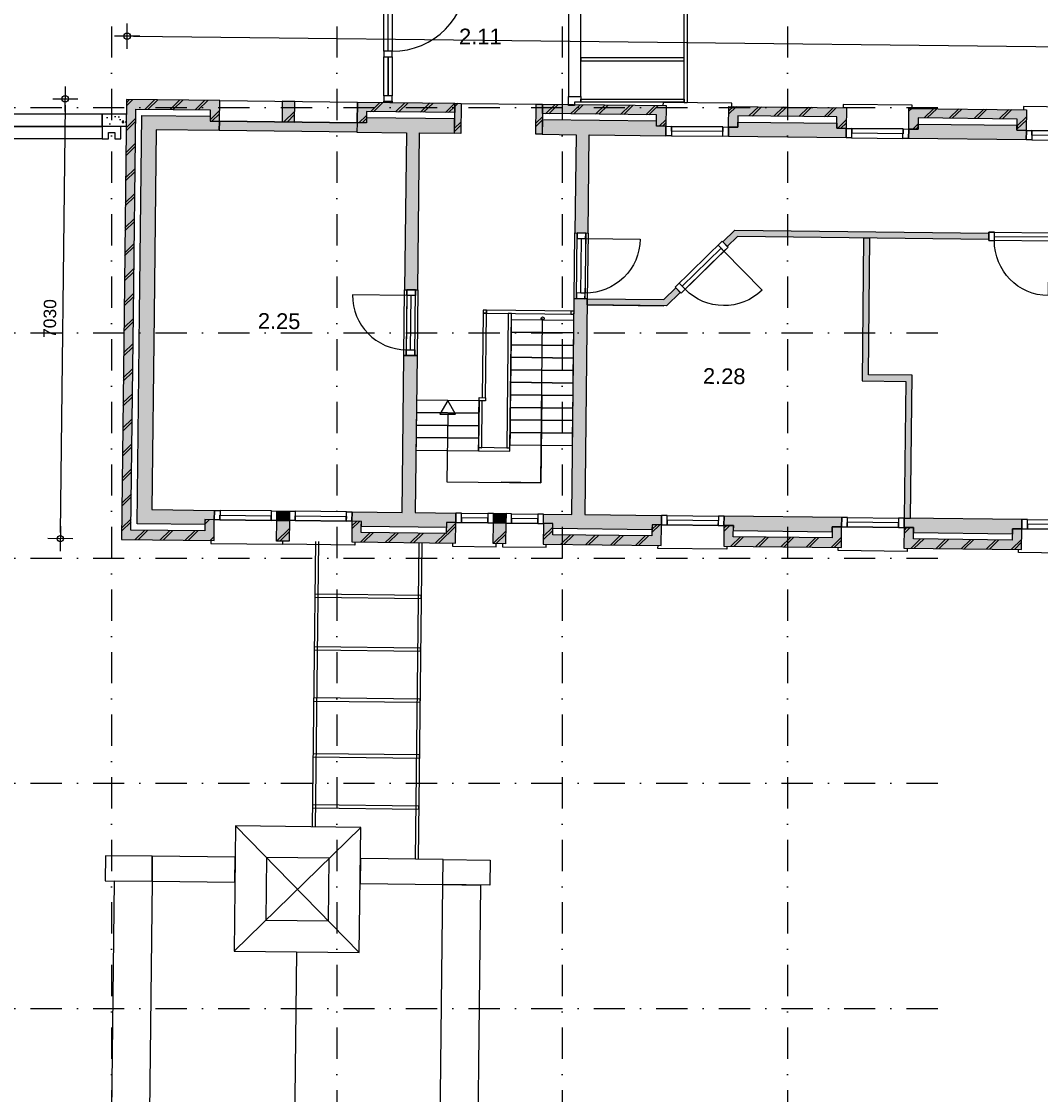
# Model space of a CAD drawing. Header units: millimetres. Extents: x -5500 to 79887, y -71178 to 5500.
# Tile 8 of 14: x 27360 to 43645, y -23575 to -6423. Entities that reach past the tile are written whole.
import ezdxf

# ---------------------------------------------------------------- set-up
doc = ezdxf.new("R2010")
doc.units = ezdxf.units.MM
doc.header["$LTSCALE"] = 100
doc.linetypes.add('p_stramien$0$DASHDOT', pattern=[1, 0.5, -0.25, 0, -0.25])
for name, color, linetype in [('2e verdieping_deel 2$0$A--A21--_BUITENWAND', 9, 'Continuous'), ('2e verdieping_deel 2$0$A--T$1A_0_25MM', 4, 'Continuous'), ('2e verdieping_deel 2$1$A--A22--_BINNENWAND', 9, 'Continuous'), ('2e verdieping_deel 2$1$A--L21--_BUITENWAND', 2, 'Continuous'), ('2e verdieping_deel 2$1$A--L22--_BINNENWAND', 2, 'Continuous'), ('2e verdieping_deel 2$1$A--L24--_TRAPPEN', 1, 'Continuous'), ('2e verdieping_deel 2$1$A--L27--_DAKEN', 7, 'Continuous'), ('2e verdieping_deel 2$1$A--L31--_BUITENKOZIJN', 1, 'Continuous'), ('2e verdieping_deel 2$1$A--L32--_BINNENKOZIJN', 1, 'Continuous'), ('A--A28--_KONSTRUKTIES', 9, 'Continuous'), ('A--L27--_DAKEN', 7, 'Continuous'), ('A--L28--_KONSTRUKTIES', 4, 'Continuous'), ('A--L31--_BUITENKOZIJN', 4, 'Continuous'), ('A--L32--_BINNENKOZIJN', 4, 'Continuous'), ('A--M$1A_MAATVOERING', 1, 'Continuous'), ('A--T$1A_0_25MM', 4, 'Continuous'), ('p_stramien$0$A--L$7A-_STRAMIEN', 250, 'p_stramien$0$DASHDOT')]:
    doc.layers.add(name, color=color, linetype=linetype)
doc.styles.add('2e verdieping_deel 2$0$TEXT-0_25', font='arial.ttf', dxfattribs={"height": 250})
doc.styles.add('TEXT-0_20', font='arial.ttf', dxfattribs={"height": 200})
doc.styles.add('TEXT-0_25', font='arial.ttf', dxfattribs={"height": 250})
doc.dimstyles.new('DIM-2', dxfattribs={"dimscale": 100, "dimtxt": 2, "dimasz": 1, "dimexe": 0, "dimexo": 0, "dimgap": 0, "dimtad": 0, "dimdec": 0, "dimzin": 0, "dimdsep": 46, "dimtxsty": 'TEXT-0_20', "dimblk1": 'MAATPUNT', "dimblk2": 'MAATPUNT', "dimsah": 1, "dimcen": 0, "dimse1": 1, "dimse2": 1, "dimclrd": 9, "dimclre": 1, "dimclrt": 2, "dimazin": 0, "dimtfac": 0.75, "dimtdec": 0, "dimtix": 1, "dimtmove": 2, "dimatfit": 3, "dimfxl": 1, "dimtvp": 1, "dimtolj": 1, "dimtzin": 0, "dimarcsym": 0})
pattern_1 = [(44.3514, (28751.47, -32919.44), (-197.7232, 202.2513), []), (44.3514, (28801.47, -32920), (-197.7232, 202.2513), [])]
pattern_2 = [(224.3514, (28750.34, -33019.44), (197.7232, -202.2513), []), (224.3514, (28700.35, -33018.87), (197.7232, -202.2513), [])]

# ---------------------------------------------------------------- blocks, each defined once
blk = doc.blocks.new('bi_koz_2090')
at = {"color": 9}
blk.add_lwpolyline([(67.5, -90), (1267.5, -90)], dxfattribs=at)
at = {"layer": 'A--L32--_BINNENKOZIJN', "color": 1}
for points in [[(-67.5, -90), (67.5, -90), (67.5, 0), (-67.5, 0)], [(0, -90), (67.5, -90), (67.5, -1290), (0, -1290)], [(-67.5, -1380), (67.5, -1380), (67.5, -1290), (-67.5, -1290)], [(-67.5, -2090), (67.5, -2090), (67.5, -2000), (-67.5, -2000)]]:
    blk.add_lwpolyline(points, close=True, dxfattribs=at)
at = {"layer": 'A--L32--_BINNENKOZIJN', "color": 9}
for points in [[(-67.5, -90), (67.5, -90), (67.5, -1290), (-67.5, -1290)], [(-67.5, -1380), (0, -1380), (0, -2000), (-67.5, -2000)], [(0, -1380), (67.5, -1380), (67.5, -2000), (0, -2000)]]:
    blk.add_lwpolyline(points, close=True, dxfattribs=at)
blk.add_arc((67.5, -90), 1200, 270, 0, dxfattribs=at)
blk = doc.blocks.new('bu_koz_2090')
at = {"layer": 'A--L31--_BUITENKOZIJN', "color": 1}
for points in [[(-100, -115), (100, -115), (100, -25), (0, -25), (0, 25), (-100, 25), (-100, -115)], [(-100, -1975), (100, -1975), (100, -2065), (0, -2065), (0, -2115), (-100, -2115), (-100, -1975)]]:
    blk.add_lwpolyline(points, dxfattribs=at)
at = {"layer": 'A--L31--_BUITENKOZIJN', "color": 9}
blk.add_lwpolyline([(-100, -115), (-100, -1975), (100, -1975), (100, -115)], close=True, dxfattribs=at)
blk = doc.blocks.new('p_stramien')
at = {"layer": 'p_stramien$0$A--L$7A-_STRAMIEN', "ltscale": 10}
for points in [[(28800, 4500), (28800, -70400)], [(32400, 4500), (32400, -70400)], [(36000, 4500), (36000, -70400)], [(39600, 4500), (39600, -70400)], [(-4500.1, -7800), (42100, -7800)], [(-4500.1, -11400), (42100, -11400)], [(-4500.1, -15000), (42100, -15000)], [(-4500.1, -18600), (42100, -18600)], [(-4500.1, -22200), (42100, -22200)]]:
    blk.add_lwpolyline(points, dxfattribs=at)
blk = doc.blocks.new('MAATPUNT')
at = {"color": 9, "linetype": 'Continuous'}
for p, q in [((0, 2), (0, -2)), ((-2, 0), (2, 0))]:
    blk.add_line(p, q, dxfattribs=at)
at = {"color": 1, "linetype": 'Continuous'}
blk.add_circle((0, 0), 0.5, dxfattribs=at)
blk = doc.blocks.new('*D410')
at = {"layer": 'A--M$1A_MAATVOERING', "color": 9, "lineweight": -2}
blk.add_line((29149, -6659), (61497, -7025), dxfattribs=at)
at = {"layer": 'A--M$1A_MAATVOERING', "color": 9, "lineweight": -2, "xscale": 100, "yscale": 100, "zscale": 100}
for p, rotation in [((29049, -6658), 179.351396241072), ((61597, -7026), 359.351396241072)]:
    blk.add_blockref('MAATPUNT', p, dxfattribs=dict(at, rotation=rotation))
at = {"layer": 'A--M$1A_MAATVOERING', "color": 2, "insert": (45325, -6638), "char_height": 200, "attachment_point": 5, "rotation": 359.3514, "style": 'TEXT-0_20'}
blk.add_mtext('\\A1;32550', dxfattribs=at)
blk = doc.blocks.new('*D416')
at = {"layer": 'A--M$1A_MAATVOERING', "color": 9, "lineweight": -2}
blk.add_line((28058, -7760), (27981, -14590), dxfattribs=at)
at = {"layer": 'A--M$1A_MAATVOERING', "color": 9, "lineweight": -2, "xscale": 100, "yscale": 100, "zscale": 100}
for p, rotation in [((28059, -7660), 89.351396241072), ((27980, -14690), 269.351396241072)]:
    blk.add_blockref('MAATPUNT', p, dxfattribs=dict(at, rotation=rotation))
at = {"layer": 'A--M$1A_MAATVOERING', "color": 2, "insert": (27815, -11172), "char_height": 200, "attachment_point": 5, "rotation": 89.3514, "style": 'TEXT-0_20'}
blk.add_mtext('\\A1;7030', dxfattribs=at)
blk = doc.blocks.new('2e verdieping_deel 2$0$bu_koz_1000_2')
at = {"layer": '2e verdieping_deel 2$1$A--L31--_BUITENKOZIJN', "color": 1}
blk.add_lwpolyline([(0, -150), (0, 0)], dxfattribs=at)
for points in [[(0, 0), (0, -150), (90, -150), (90, 0)], [(90, 0), (910, 0), (910, -150), (90, -150)], [(910, 0), (910, -150), (1000, -150), (1000, 0)]]:
    blk.add_lwpolyline(points, close=True, dxfattribs=at)
at = {"layer": '2e verdieping_deel 2$1$A--L31--_BUITENKOZIJN', "color": 9}
blk.add_lwpolyline([(90, -150), (910, -150), (910, -75), (90, -75)], close=True, dxfattribs=at)
blk = doc.blocks.new('2e verdieping_deel 2$0$bi_d_koz_1050')
at = {"layer": '2e verdieping_deel 2$1$A--L31--_BUITENKOZIJN', "color": 1}
for points in [[(-135, 0), (0, 0), (0, -90), (-135, -90)], [(-135, -960), (-67.5, -960), (-67.5, -90), (-135, -90)], [(-135, -960), (0, -960), (0, -1050), (-135, -1050)]]:
    blk.add_lwpolyline(points, close=True, dxfattribs=at)
at = {"layer": '2e verdieping_deel 2$1$A--L31--_BUITENKOZIJN', "color": 9}
blk.add_lwpolyline([(-135, 0), (-135, -1050), (0, -1050), (0, 0)], close=True, dxfattribs=at)
blk.add_lwpolyline([(-135, -90), (-1005, -90)], dxfattribs=at)
blk.add_arc((-135, -90), 870, 180, 270, dxfattribs=at)

msp = doc.modelspace()

# ---------------------------------------------------------------- hatches: boundary and pattern name
at = {"layer": '2e verdieping_deel 2$0$A--A21--_BUITENWAND'}
for points in [[(28998.5, -11095.8), (28957.7, -14700.6), (30437.6, -14717.4), (30441.4, -14387.4), (30291.4, -14385.7), (30289.3, -14565.7), (29109.4, -14552.3), (29148.5, -11097.5), (29185.6, -7822.7), (30375.5, -7836.2), (30373.5, -8016.2), (30523.5, -8017.9), (30527.2, -7687.9), (29037.3, -7671.1)], [(31527.1, -7699.2), (31523.4, -8029.2), (31723.4, -8031.5), (31727.1, -7701.5)], [(32875.4, -7864.5), (34285.3, -7880.5), (34287, -7730.5), (32727.1, -7712.8), (32723.3, -8042.8), (32873.3, -8044.5)], [(34287, -7730.5), (34281.5, -8210.5), (34381.5, -8211.6), (34387, -7731.6)], [(35586.9, -7745.2), (35581.5, -8225.2), (35681.4, -8226.3), (35686.9, -7746.3)], [(37661.8, -7768.7), (35686.9, -7746.3), (35685.2, -7896.3), (37510.1, -7917), (37508, -8097), (37658, -8098.7)], [(38658, -8110), (38661.7, -7780), (40541.6, -7801.3), (40537.8, -8131.3), (40387.8, -8129.6), (40389.9, -7949.6), (38810, -7931.7), (38807.9, -8111.7)], [(41537.8, -8142.6), (41541.5, -7812.6), (43421.4, -7833.9), (43417.6, -8163.9), (43267.7, -8162.2), (43269.7, -7982.2), (41689.8, -7964.3), (41687.8, -8144.3)], [(31641.3, -14401), (31441.3, -14398.7), (31437.6, -14728.7), (31637.6, -14730.9)], [(32641.2, -14412.3), (32637.5, -14742.3), (34297.4, -14761.1), (34301.1, -14431.1), (34151.1, -14429.4), (34149.1, -14609.4), (32789.2, -14594), (32791.2, -14414)], [(35101.1, -14440.1), (34901.1, -14437.9), (34897.3, -14767.9), (35097.3, -14770.1)], [(35701, -14446.9), (35697.3, -14776.9), (37582.2, -14798.2), (37585.9, -14468.3), (37435.9, -14466.6), (37433.9, -14646.6), (35849, -14628.6), (35851, -14448.6)], [(38585.8, -14479.6), (38582.1, -14809.6), (40462, -14830.8), (40465.7, -14500.9), (40315.7, -14499.2), (40313.7, -14679.2), (38733.8, -14661.3), (38735.8, -14481.3)], [(41465.7, -14512.2), (41461.9, -14842.2), (43341.8, -14863.4), (43345.5, -14533.5), (43195.5, -14531.8), (43193.5, -14711.8), (41613.6, -14693.9), (41615.7, -14513.9)]]:
    msp.add_hatch(color=8, dxfattribs=at).paths.add_polyline_path(points)
h = msp.add_hatch(dxfattribs=at)
h.set_pattern_fill('BAKSTEEN', color=256, scale=100, angle=359.3514, style=0)
h.set_pattern_definition(pattern_1)
h.paths.add_polyline_path([(28998.5, -11095.8), (28957.7, -14700.6), (30437.6, -14717.4), (30441.4, -14387.4), (30291.4, -14385.7), (30289.3, -14565.7), (29109.4, -14552.3), (29148.5, -11097.5), (29185.6, -7822.7), (30375.5, -7836.2), (30373.5, -8016.2), (30523.5, -8017.9), (30527.2, -7687.9), (29037.3, -7671.1)])
h = msp.add_hatch(dxfattribs=at)
h.set_pattern_fill('BAKSTEEN', color=256, scale=100, angle=359.3514, style=0)
h.set_pattern_definition(pattern_1)
h.paths.add_polyline_path([(31527.1, -7699.2), (31523.4, -8029.2), (31723.4, -8031.5), (31727.1, -7701.5)])
h = msp.add_hatch(dxfattribs=at)
h.set_pattern_fill('BAKSTEEN', color=256, scale=100, angle=359.3514, style=0)
h.set_pattern_definition(pattern_1)
h.paths.add_polyline_path([(32875.4, -7864.5), (34285.3, -7880.5), (34287, -7730.5), (32727.1, -7712.8), (32723.3, -8042.8), (32873.3, -8044.5)])
h = msp.add_hatch(dxfattribs=at)
h.set_pattern_fill('BAKSTEEN', color=256, scale=100, angle=359.3514, style=0)
h.set_pattern_definition(pattern_1)
h.paths.add_polyline_path([(37661.8, -7768.7), (35686.9, -7746.3), (35685.2, -7896.3), (37510.1, -7917), (37508, -8097), (37658, -8098.7)])
h = msp.add_hatch(dxfattribs=at)
h.set_pattern_fill('BAKSTEEN', color=256, scale=100, angle=179.3514, style=0)
h.set_pattern_definition(pattern_2)
h.paths.add_polyline_path([(38658, -8110), (38661.7, -7780), (40541.6, -7801.3), (40537.8, -8131.3), (40387.8, -8129.6), (40389.9, -7949.6), (38810, -7931.7), (38807.9, -8111.7)])
h = msp.add_hatch(dxfattribs=at)
h.set_pattern_fill('BAKSTEEN', color=256, scale=100, angle=179.3514, style=0)
h.set_pattern_definition(pattern_2)
h.paths.add_polyline_path([(41537.8, -8142.6), (41541.5, -7812.6), (43421.4, -7833.9), (43417.6, -8163.9), (43267.7, -8162.2), (43269.7, -7982.2), (41689.8, -7964.3), (41687.8, -8144.3)])
h = msp.add_hatch(dxfattribs=at)
h.set_pattern_fill('BAKSTEEN', color=256, scale=100, angle=359.3514, style=0)
h.set_pattern_definition([(44.3514, (12612.5, -32736.74), (-197.7232, 202.2513), []), (44.3514, (12662.5, -32737.3), (-197.7232, 202.2513), [])])
h.paths.add_polyline_path([(31641.3, -14401), (31441.3, -14398.7), (31437.6, -14728.7), (31637.6, -14730.9)])
h = msp.add_hatch(dxfattribs=at)
h.set_pattern_fill('BAKSTEEN', color=256, scale=100, angle=359.3514, style=0)
h.set_pattern_definition(pattern_1)
h.paths.add_polyline_path([(32641.2, -14412.3), (32637.5, -14742.3), (34297.4, -14761.1), (34301.1, -14431.1), (34151.1, -14429.4), (34149.1, -14609.4), (32789.2, -14594), (32791.2, -14414)])
h = msp.add_hatch(dxfattribs=at)
h.set_pattern_fill('BAKSTEEN', color=256, scale=100, angle=359.3514, style=0)
h.set_pattern_definition([(44.3514, (12072.54, -32730.62), (-197.7232, 202.2513), []), (44.3514, (12122.54, -32731.2), (-197.7232, 202.2513), [])])
h.paths.add_polyline_path([(35101.1, -14440.1), (34901.1, -14437.9), (34897.3, -14767.9), (35097.3, -14770.1)])
h = msp.add_hatch(dxfattribs=at)
h.set_pattern_fill('BAKSTEEN', color=256, scale=100, angle=359.3514, style=0)
h.set_pattern_definition(pattern_1)
h.paths.add_polyline_path([(35701, -14446.9), (35697.3, -14776.9), (37582.2, -14798.2), (37585.9, -14468.3), (37435.9, -14466.6), (37433.9, -14646.6), (35849, -14628.6), (35851, -14448.6)])
h = msp.add_hatch(dxfattribs=at)
h.set_pattern_fill('BAKSTEEN', color=256, scale=100, angle=359.3514, style=0)
h.set_pattern_definition([(44.3514, (25871.66, -32886.84), (-197.7232, 202.2513), []), (44.3514, (25921.66, -32887.4), (-197.7232, 202.2513), [])])
h.paths.add_polyline_path([(38585.8, -14479.6), (38582.1, -14809.6), (40462, -14830.8), (40465.7, -14500.9), (40315.7, -14499.2), (40313.7, -14679.2), (38733.8, -14661.3), (38735.8, -14481.3)])
h = msp.add_hatch(dxfattribs=at)
h.set_pattern_fill('BAKSTEEN', color=256, scale=100, angle=359.3514, style=0)
h.set_pattern_definition(pattern_1)
h.paths.add_polyline_path([(41465.7, -14512.2), (41461.9, -14842.2), (43341.8, -14863.4), (43345.5, -14533.5), (43195.5, -14531.8), (43193.5, -14711.8), (41613.6, -14693.9), (41615.7, -14513.9)])
at = {"layer": '2e verdieping_deel 2$1$A--A22--_BINNENWAND'}
for points in [[(29443.1, -14226.1), (29478.5, -11101.3), (29511.8, -8156.5), (30521.8, -8167.9), (30523.5, -8017.9), (30373.5, -8016.2), (30374.4, -7936.2), (29284.5, -7923.9), (29248.5, -11098.7), (29210.5, -14453.5), (30290.5, -14465.7), (30291.4, -14385.7), (30441.4, -14387.4), (30443.1, -14237.4)], [(32723.3, -8042.8), (30523.5, -8017.9), (30521.8, -8167.9), (32721.6, -8192.8)], [(34284.1, -7980.5), (32874.2, -7964.5), (32873.3, -8044.5), (32723.3, -8042.8), (32721.6, -8192.8), (33511.6, -8201.7), (33483.2, -10711.6), (33693.2, -10714), (33721.6, -8204.1), (34281.5, -8210.5), (34284.1, -7980.5)], [(35681.4, -8226.3), (36221.4, -8232.4), (36203.6, -9802.3), (36413.6, -9804.7), (36431.4, -8234.8), (37656.3, -8248.7), (37658, -8098.7), (37508, -8097), (37508.9, -8017), (35684, -7996.3)], [(38656.3, -8260), (38658, -8110), (38807.9, -8111.7), (38808.8, -8031.7), (40388.7, -8049.6), (40387.8, -8129.6), (40537.8, -8131.3), (40536.1, -8281.3)], [(41536.1, -8292.6), (41537.8, -8142.6), (41687.8, -8144.3), (41688.7, -8064.3), (43268.6, -8082.2), (43267.7, -8162.2), (43417.6, -8163.9), (43416, -8313.9)], [(40818, -9884.6), (40918, -9885.7), (42817.9, -9907.2), (42819, -9807.2), (38759.3, -9761.2), (38568.4, -9947.9), (38638.3, -10019.4), (38799.6, -9861.7)], [(40818, -9884.6), (40792.1, -12169.4), (41492.1, -12177.3), (41467.4, -14362.2), (41567.4, -14363.3), (41593.2, -12078.5), (40893.3, -12070.6), (40918, -9885.7)], [(37626.7, -10868.5), (36401.7, -10854.6), (36400.6, -10954.6), (37625.5, -10968.5), (37666.9, -10969), (37887.5, -10753.4), (37817.6, -10681.9)], [(36362.7, -14304.4), (36401.7, -10854.6), (36191.8, -10852.3), (36152.7, -14302), (35702.7, -14296.9), (35701, -14446.9), (35851, -14448.6), (35850.1, -14528.6), (37435, -14546.6), (37435.9, -14466.6), (37585.9, -14468.3), (37587.6, -14318.3)], [(33471.3, -11761.5), (33442.9, -14271.4), (32642.9, -14262.3), (32641.2, -14412.3), (32791.2, -14414), (32790.3, -14494), (34150.2, -14509.4), (34151.1, -14429.4), (34301.1, -14431.1), (34302.8, -14281.1), (33652.9, -14273.7), (33681.3, -11763.9)], [(31441.3, -14398.7), (31641.3, -14401), (31643, -14251), (31443, -14248.7)], [(34901.1, -14437.9), (35101.1, -14440.1), (35102.8, -14290.1), (34902.8, -14287.9)], [(38587.5, -14329.6), (38585.8, -14479.6), (38735.8, -14481.3), (38734.9, -14561.3), (40314.8, -14579.2), (40315.7, -14499.2), (40465.7, -14500.9), (40467.4, -14350.9)], [(41467.4, -14362.2), (41465.7, -14512.2), (41615.7, -14513.9), (41614.7, -14593.9), (43194.6, -14611.8), (43195.5, -14531.8), (43345.5, -14533.5), (43347.2, -14383.5)]]:
    msp.add_hatch(color=256, dxfattribs=at).paths.add_polyline_path(points)
at = {"layer": '2e verdieping_deel 2$1$A--L21--_BUITENWAND'}
h = msp.add_hatch(dxfattribs=at)
h.set_pattern_fill('BAKSTEEN', color=256, scale=100, angle=359.3514, style=0)
h.set_pattern_definition(pattern_1)
h.paths.add_polyline_path([(34287, -7730.5), (34281.5, -8210.5), (34381.5, -8211.6), (34387, -7731.6)])
h = msp.add_hatch(dxfattribs=at)
h.set_pattern_fill('BAKSTEEN', color=256, scale=100, angle=359.3514, style=0)
h.set_pattern_definition(pattern_1)
h.paths.add_polyline_path([(35685.2, -7896.3), (35686.9, -7746.3), (35586.9, -7745.2), (35581.5, -8225.2), (35681.4, -8226.3)])
at = {"layer": 'A--A28--_KONSTRUKTIES'}
h = msp.add_hatch(dxfattribs=at)
h.set_pattern_fill('CONCRETE2', color=256, scale=25, style=0)
h.set_pattern_definition([(50, (7200, -2750), (364.368, -31.878), [38.1, -419.1]), (355, (7200, -2750), (-70.4857, 382.1136), [30.48, -335.28]), (100.4514, (7230.36, -2752.66), (293.883, 350.2353), [32.38, -356.18]), (46.1842, (7200, -2648.4), (542.1585, -84.084), [57.15, -628.65]), (96.6356, (7245.2, -2655.4), (474.809, 494.852), [48.57, -534.27]), (351.1842, (7200, -2648.4), (474.808, 494.852), [45.72, -502.92]), (21, (7250.8, -2673.8), (303.2288, -204.5304), [38.1, -419.1]), (326, (7250.8, -2673.8), (123.604, 368.376), [30.48, -335.28]), (71.4514, (7276.07, -2690.84), (426.833, 163.8455), [32.38, -356.18]), (37.5, (7200, -2750), (6.1772, 169.1101), [0, -331.216, 0, -340.36, 0, -336.55]), (7.5, (7200, -2750), (133.6393, 200.3611), [0, -194.056, 0, -323.596, 0, -128.27]), (327.5, (7086.72, -2750), (271.1818, -11.4579), [0, -127, 0, -396.24, 0, -525.78]), (317.5, (7035.92, -2750), (296.2586, 50.8533), [0, -165.1, 0, -263.144, 0, -373.38])])
h.paths.add_polyline_path([(28650, -7900), (28650, -8100), (29034.7, -8100), (29034.7, -7900)])

# ---------------------------------------------------------------- linework, layer by layer
at = {"layer": '2e verdieping_deel 2$1$A--L21--_BUITENWAND'}
for points in [[(28998.5, -11095.8), (28957.7, -14700.6), (30437.6, -14717.4), (30441.4, -14387.4), (30291.4, -14385.7), (30289.3, -14565.7), (29109.4, -14552.3), (29148.5, -11097.5), (29185.6, -7822.7), (30375.5, -7836.2), (30373.5, -8016.2), (30523.5, -8017.9), (30527.2, -7687.9), (29037.3, -7671.1)], [(34285.3, -7880.5), (32875.4, -7864.5), (32873.3, -8044.5), (32723.3, -8042.8), (32727.1, -7712.8), (34287, -7730.5)], [(35686.9, -7746.3), (37661.8, -7768.7), (37658, -8098.7), (37508, -8097), (37510.1, -7917), (35685.2, -7896.3)], [(38658, -8110), (38661.7, -7780), (40541.6, -7801.3), (40537.8, -8131.3), (40387.8, -8129.6), (40389.9, -7949.6), (38810, -7931.7), (38807.9, -8111.7)], [(41537.8, -8142.6), (41541.5, -7812.6), (43421.4, -7833.9), (43417.6, -8163.9), (43267.7, -8162.2), (43269.7, -7982.2), (41689.8, -7964.3), (41687.8, -8144.3)], [(29478.5, -11101.3), (29443.1, -14226.1), (30443.1, -14237.4), (30441.4, -14387.4), (30291.4, -14385.7), (30290.5, -14465.7), (29210.5, -14453.5), (29248.5, -11098.7), (29284.5, -7923.9), (30374.4, -7936.2), (30373.5, -8016.2), (30523.5, -8017.9), (30521.8, -8167.9), (29511.8, -8156.5)], [(30523.5, -8017.9), (32723.3, -8042.8), (32721.6, -8192.8), (30521.8, -8167.9)], [(35681.4, -8226.3), (36221.4, -8232.4), (36203.6, -9802.3), (36413.6, -9804.7), (36431.4, -8234.8), (37656.3, -8248.7), (37658, -8098.7), (37508, -8097), (37508.9, -8017), (35684, -7996.3)], [(38656.3, -8260), (38658, -8110), (38807.9, -8111.7), (38808.8, -8031.7), (40388.7, -8049.6), (40387.8, -8129.6), (40537.8, -8131.3), (40536.1, -8281.3)], [(41536.1, -8292.6), (41537.8, -8142.6), (41687.8, -8144.3), (41688.7, -8064.3), (43268.6, -8082.2), (43267.7, -8162.2), (43417.6, -8163.9), (43416, -8313.9)], [(31441.3, -14398.7), (31641.3, -14401), (31637.6, -14730.9), (31437.6, -14728.7)], [(31443, -14248.7), (31643, -14251), (31641.3, -14401), (31441.3, -14398.7)], [(34902.8, -14287.9), (35102.8, -14290.1), (35101.1, -14440.1), (34901.1, -14437.9)], [(38587.5, -14329.6), (38585.8, -14479.6), (38735.8, -14481.3), (38734.9, -14561.3), (40314.8, -14579.2), (40315.7, -14499.2), (40465.7, -14500.9), (40467.4, -14350.9)], [(41467.4, -14362.2), (41465.7, -14512.2), (41615.7, -14513.9), (41614.7, -14593.9), (43194.6, -14611.8), (43195.5, -14531.8), (43345.5, -14533.5), (43347.2, -14383.5)], [(32641.2, -14412.3), (32637.5, -14742.3), (34297.4, -14761.1), (34301.1, -14431.1), (34151.1, -14429.4), (34149.1, -14609.4), (32789.2, -14594), (32791.2, -14414)], [(34901.1, -14437.9), (35101.1, -14440.1), (35097.3, -14770.1), (34897.3, -14767.9)], [(35701, -14446.9), (35697.3, -14776.9), (37582.2, -14798.2), (37585.9, -14468.3), (37435.9, -14466.6), (37433.9, -14646.6), (35849, -14628.6), (35851, -14448.6)], [(38585.8, -14479.6), (38582.1, -14809.6), (40462, -14830.8), (40465.7, -14500.9), (40315.7, -14499.2), (40313.7, -14679.2), (38733.8, -14661.3), (38735.8, -14481.3)], [(41465.7, -14512.2), (41461.9, -14842.2), (43341.8, -14863.4), (43345.5, -14533.5), (43195.5, -14531.8), (43193.5, -14711.8), (41613.6, -14693.9), (41615.7, -14513.9)]]:
    msp.add_lwpolyline(points, close=True, dxfattribs=at)
for points in [[(31527.1, -7699.2), (31523.4, -8029.2), (31723.4, -8031.5), (31727.1, -7701.5), (31527.1, -7699.2)], [(34284.1, -7980.5), (32874.2, -7964.5), (32873.3, -8044.5), (32723.3, -8042.8), (32721.6, -8192.8), (33511.6, -8201.7), (33483.2, -10711.6), (33693.2, -10714), (33721.6, -8204.1), (34281.5, -8210.5), (34284.3, -7970.5)]]:
    msp.add_lwpolyline(points, dxfattribs=at)
at = {"layer": '2e verdieping_deel 2$1$A--L21--_BUITENWAND', "color": 2}
for points in [[(34281.5, -8210.5), (34287, -7730.5), (34387, -7731.6), (34381.5, -8211.6)], [(35581.5, -8225.2), (35586.9, -7745.2), (35686.9, -7746.3), (35681.4, -8226.3)]]:
    msp.add_lwpolyline(points, close=True, dxfattribs=at)
at = {"layer": '2e verdieping_deel 2$1$A--L22--_BINNENWAND'}
for points in [[(38568.4, -9947.9), (38759.3, -9761.2)], [(36401.7, -10854.6), (36362.7, -14304.4), (37587.6, -14318.3), (37585.9, -14468.3), (37435.9, -14466.6), (37435, -14546.6), (35850.1, -14528.6), (35851, -14448.6), (35701, -14446.9), (35702.7, -14296.9), (36152.7, -14302), (36191.8, -10852.3), (36191.8, -10852.3), (36401.7, -10854.6), (36401.7, -10854.6)], [(36400.6, -10954.6), (37625.5, -10968.5)], [(36401.7, -10854.6), (37626.7, -10868.5)]]:
    msp.add_lwpolyline(points, dxfattribs=at)
for points in [[(38568.4, -9947.9), (38759.3, -9761.2), (42819, -9807.2), (42817.9, -9907.2), (38799.6, -9861.7), (38638.3, -10019.4)], [(40818, -9884.6), (40792.1, -12169.4), (41492.1, -12177.3), (41467.4, -14362.2), (41567.4, -14363.3), (41593.2, -12078.5), (40893.3, -12070.6), (40918, -9885.7)], [(36401.7, -10854.6), (37626.7, -10868.5), (37817.6, -10681.9), (37887.5, -10753.4), (37666.9, -10969), (36400.6, -10954.6)], [(33442.9, -14271.4), (33471.3, -11761.5), (33681.3, -11763.9), (33652.9, -14273.7), (34302.8, -14281.1), (34301.1, -14431.1), (34151.1, -14429.4), (34150.2, -14509.4), (32790.3, -14494), (32791.2, -14414), (32641.2, -14412.3), (32642.9, -14262.3)]]:
    msp.add_lwpolyline(points, close=True, dxfattribs=at)
at = {"layer": '2e verdieping_deel 2$1$A--L24--_TRAPPEN'}
for points in [[(34773.7, -12436.3), (34789, -11086.4), (34739, -11085.8), (34723.7, -12435.7)], [(34789, -11086.4), (34789.6, -11036.4), (34739.6, -11035.8), (34739, -11085.8)], [(34789, -11086.4), (36188.9, -11102.2), (36189.5, -11052.2), (34789.6, -11036.4)], [(35164.6, -13240.8), (35189, -11090.9), (35139, -11090.4), (35114.7, -13240.2)], [(36188.9, -11102.2), (36189.5, -11052.2), (36139.5, -11051.7), (36138.9, -11101.7)], [(35187.9, -11190.9), (35185.6, -11390.9), (36185.5, -11402.2), (36187.8, -11202.2)], [(35185.6, -11390.9), (35183.3, -11590.9), (36183.3, -11602.2), (36185.5, -11402.2)], [(35183.3, -11590.9), (35181.1, -11790.9), (36181, -11802.2), (36183.3, -11602.2)], [(35181.1, -11790.9), (35178.8, -11990.9), (36178.7, -12002.2), (36181, -11802.2)], [(35178.8, -11990.9), (35176.5, -12190.8), (36176.5, -12202.2), (36178.7, -12002.2)], [(35176.5, -12190.8), (35174.3, -12390.8), (36174.2, -12402.2), (36176.5, -12202.2)], [(33673.2, -12473.8), (33671, -12673.8), (34670.9, -12685.2), (34673.2, -12485.2)], [(34714.7, -13235.7), (34723.2, -12485.7), (34673.2, -12485.2), (34664.7, -13235.1)], [(34673.7, -12435.2), (34773.7, -12436.3), (34773.2, -12486.3), (34673.2, -12485.2)], [(35174.3, -12390.8), (35172, -12590.8), (36171.9, -12602.1), (36174.2, -12402.2)], [(33671, -12673.8), (33668.7, -12873.8), (34668.6, -12885.1), (34670.9, -12685.2)], [(35172, -12590.8), (35169.7, -12790.8), (36169.7, -12802.1), (36171.9, -12602.1)], [(35169.7, -12790.8), (35167.5, -12990.8), (36167.4, -13002.1), (36169.7, -12802.1)], [(33668.7, -12873.8), (33666.4, -13073.8), (34666.4, -13085.1), (34668.6, -12885.1)], [(35167.5, -12990.8), (35165.2, -13190.8), (36165.2, -13202.1), (36167.4, -13002.1)], [(33666.4, -13073.8), (33664.2, -13273.8), (34664.1, -13285.1), (34666.4, -13085.1)], [(35164.6, -13240.8), (34664.7, -13235.1), (34664.1, -13285.1), (35164.1, -13290.8)]]:
    msp.add_lwpolyline(points, close=True, dxfattribs=at)
at = {"layer": '2e verdieping_deel 2$1$A--L24--_TRAPPEN', "color": 9}
for points in [[(34170.7, -12698.8), (34158.5, -13779.4), (35658.4, -13796.4), (35688.1, -11171.6)], [(35674.2, -12396.5), (35658.4, -13796.4), (35027.7, -13789.3)]]:
    msp.add_lwpolyline(points, dxfattribs=at)
msp.add_lwpolyline([(34297.3, -12700.2), (34173.2, -12479.5), (34044.1, -12697.4)], close=True, dxfattribs=at)
msp.add_circle((35688.1, -11171.6), 25, dxfattribs=at)
at = {"layer": '2e verdieping_deel 2$1$A--L27--_DAKEN', "color": 7}
for points in [[(30781, -19281.5), (30758.3, -21281.4), (32758.2, -21304.1), (32780.9, -19304.2)], [(29445.9, -20166.5), (29450.4, -19766.5), (28700.5, -19758), (28695.9, -20158)], [(29450.4, -19766.5), (29445.9, -20166.5), (30770.8, -20181.5), (30775.3, -19781.5)], [(31275.3, -19787.2), (31264, -20787.1), (32263.9, -20798.4), (32275.2, -19798.5)], [(32775.2, -19804.2), (32770.7, -20204.1), (34095.6, -20219.1), (34100.1, -19819.1)], [(34095.6, -20219.1), (34100.1, -19819.1), (34850.1, -19827.6), (34845.5, -20227.6)], [(29304.9, -32615.7), (28705, -32608.9), (28845.9, -20159.7), (29445.9, -20166.5)], [(34554.6, -32675.1), (33954.7, -32668.3), (34095.6, -20219.1), (34695.5, -20225.9)]]:
    msp.add_lwpolyline(points, close=True, dxfattribs=at)
for points in [[(30758.3, -21281.4), (32780.9, -19304.2)], [(30781, -19281.5), (32758.2, -21304.1)], [(31642.3, -31542.1), (31758.3, -21292.7)]]:
    msp.add_lwpolyline(points, dxfattribs=at)
at = {"layer": '2e verdieping_deel 2$1$A--L31--_BUITENKOZIJN'}
msp.add_lwpolyline([(30527.2, -7687.9), (32727.1, -7712.8), (32723.3, -8042.8), (30523.5, -8017.9)], close=True, dxfattribs=at)
for points in [[(38711.7, -7780.6), (38712.3, -7730.6), (37612.1, -7718.1), (37611.6, -7768.1)], [(34387, -7731.6), (35586.9, -7745.2)], [(41591.5, -7813.2), (41592.1, -7763.2), (40491.9, -7750.7), (40491.4, -7800.7)], [(44471.3, -7845.8), (44471.9, -7795.8), (43371.8, -7783.3), (43371.2, -7833.3)], [(30387.6, -14716.8), (30387.1, -14766.8), (31537, -14779.8), (31537.6, -14729.8)], [(32687.5, -14742.8), (32686.9, -14792.8), (31537, -14779.8), (31537.6, -14729.8)], [(34247.4, -14760.5), (34246.8, -14810.5), (34946.8, -14818.4), (34947.3, -14768.4)], [(35047.3, -14769.5), (35046.8, -14819.5), (35746.7, -14827.5), (35747.3, -14777.5)], [(38632.1, -14810.1), (38631.5, -14860.1), (37531.4, -14847.7), (37532, -14797.7)], [(41511.9, -14842.7), (41511.4, -14892.7), (40411.2, -14880.3), (40411.8, -14830.3)], [(44391.7, -14875.3), (44391.2, -14925.3), (43291, -14912.9), (43291.6, -14862.9)]]:
    msp.add_lwpolyline(points, dxfattribs=at)
at = {"layer": '2e verdieping_deel 2$1$A--L31--_BUITENKOZIJN', "color": 1}
msp.add_lwpolyline([(34301.1, -14431.1), (34302.8, -14281.1)], dxfattribs=at)
for points in [[(34302.8, -14281.1), (34301.1, -14431.1), (34391.1, -14432.1), (34392.8, -14282.1)], [(34392.8, -14282.1), (34812.8, -14286.9), (34811.1, -14436.9), (34391.1, -14432.1)], [(34812.8, -14286.9), (34811.1, -14436.9), (34901.1, -14437.9), (34902.8, -14287.9)], [(35102.8, -14290.1), (35101.1, -14440.1), (35191.1, -14441.2), (35192.8, -14291.2)], [(35192.8, -14291.2), (35612.7, -14295.9), (35611, -14445.9), (35191.1, -14441.2)], [(35612.7, -14295.9), (35611, -14445.9), (35701, -14446.9), (35702.7, -14296.9)]]:
    msp.add_lwpolyline(points, close=True, dxfattribs=at)
at = {"layer": '2e verdieping_deel 2$1$A--L31--_BUITENKOZIJN', "color": 9}
for points in [[(34391.1, -14432.1), (34811.1, -14436.9), (34811.9, -14361.9), (34392, -14357.1)], [(35191.1, -14441.2), (35611, -14445.9), (35611.9, -14370.9), (35191.9, -14366.2)], [(32048, -15577.3), (32047.4, -15627.3), (33747.3, -15646.6), (33747.9, -15596.6)], [(32038.5, -16418.9), (32037.9, -16468.9), (33737.8, -16488.2), (33738.4, -16438.2)], [(32029.2, -17235.5), (32028.7, -17285.5), (33728.6, -17304.8), (33729.1, -17254.8)], [(32019.1, -18127.2), (32018.6, -18177.1), (33718.5, -18196.4), (33719, -18146.4)], [(32009.9, -18943.8), (32009.3, -18993.8), (33709.2, -19013), (33709.8, -18963)]]:
    msp.add_lwpolyline(points, close=True, dxfattribs=at)
for points in [[(32057.5, -14735.7), (32005.9, -19295.4)], [(32107.5, -14736.3), (32055.9, -19296)], [(33707.4, -14754.4), (33650.1, -19814.1)], [(33757.4, -14754.9), (33700.1, -19814.6)]]:
    msp.add_lwpolyline(points, dxfattribs=at)
at = {"layer": '2e verdieping_deel 2$1$A--L32--_BINNENKOZIJN', "color": 9}
for points in [[(36203.6, -9802.3), (36413.6, -9804.7), (36401.7, -10854.6), (36191.8, -10852.3)], [(33483.2, -10711.6), (33693.2, -10714), (33681.3, -11763.9), (33471.3, -11761.5)]]:
    msp.add_lwpolyline(points, close=True, dxfattribs=at)
at = {"layer": 'A--L27--_DAKEN', "color": 9}
for points in [[(38000, -5650), (38000, -7722.5), (37950, -7722), (37950, -5650)], [(36300, -7051.7), (37950, -7051.7), (37950, -7001.7), (36300, -7001.7)], [(36300, -7665), (37950, -7665), (37950, -7715), (36300, -7715)]]:
    msp.add_lwpolyline(points, close=True, dxfattribs=at)
at = {"layer": 'A--L28--_KONSTRUKTIES', "color": 3}
msp.add_lwpolyline([(28650, -8100), (28650, -7900), (29034.7, -7900), (29034.7, -8100)], close=True, dxfattribs=at)
at = {"layer": 'A--L32--_BINNENKOZIJN', "color": 1}
for points in [[(33150, -7699.1), (33285, -7699.1), (33285, -7719.1), (33150, -7719.1)], [(28650, -8100), (28650, -8300), (28750, -8300), (28750, -8200), (28850, -8200), (28850, -8300), (28950, -8300), (28950, -8100)]]:
    msp.add_lwpolyline(points, close=True, dxfattribs=at)
at = {"layer": 'A--L32--_BINNENKOZIJN', "color": 9}
for points in [[(18133, -7900), (28650, -7900), (28650, -8100), (18133, -8100)], [(28650, -8300), (25350, -8300), (25350, -8100), (28650, -8100)]]:
    msp.add_lwpolyline(points, close=True, dxfattribs=at)

# ---------------------------------------------------------------- block references
at = {"color": 7}
msp.add_blockref('p_stramien', (0, 0), dxfattribs=at)
msp.add_blockref('bu_koz_2090', (36200, -5650))
at = {"xscale": -1}
for name, p, rotation in [('2e verdieping_deel 2$0$bu_koz_1000_2', (37656.3, -8248.7), 179.351396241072), ('2e verdieping_deel 2$0$bu_koz_1000_2', (40536.1, -8281.3), 179.351396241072), ('2e verdieping_deel 2$0$bu_koz_1000_2', (43416, -8313.9), 179.351396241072), ('2e verdieping_deel 2$0$bi_d_koz_1050', (36241.1, -9802.7), 359.351396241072), ('2e verdieping_deel 2$0$bi_d_koz_1050', (38556.1, -9935.4), 314.351396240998), ('2e verdieping_deel 2$0$bi_d_koz_1050', (43869.1, -9801.6), 269.351396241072), ('2e verdieping_deel 2$0$bu_koz_1000_2', (31443, -14248.7), 359.351396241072), ('2e verdieping_deel 2$0$bu_koz_1000_2', (32642.9, -14262.3), 359.351396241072)]:
    msp.add_blockref(name, p, dxfattribs=dict(at, rotation=rotation))
at = {"rotation": 359.351396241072}
for name, p in [('2e verdieping_deel 2$0$bi_d_koz_1050', (33655.7, -10713.5)), ('2e verdieping_deel 2$0$bu_koz_1000_2', (37587.6, -14318.3)), ('2e verdieping_deel 2$0$bu_koz_1000_2', (40467.4, -14350.9)), ('2e verdieping_deel 2$0$bu_koz_1000_2', (43347.2, -14383.5))]:
    msp.add_blockref(name, p, dxfattribs=at)
at = {"layer": 'A--L27--_DAKEN', "color": 2}
msp.add_blockref('bi_koz_2090', (33217.5, -5609.1), dxfattribs=at)

# ---------------------------------------------------------------- texts
at = {"layer": '2e verdieping_deel 2$0$A--T$1A_0_25MM', "char_height": 100, "width": 708.694, "attachment_point": 5, "rotation": 359.3514, "style": '2e verdieping_deel 2$0$TEXT-0_25'}
for s, insert in [('\\H2.5x;2.25', (31477.4, -11213.9)), ('\\H2.5x;2.28', (38590.3, -12094.5))]:
    msp.add_mtext(s, dxfattribs=dict(at, insert=insert))
at = {"layer": 'A--T$1A_0_25MM', "insert": (34692.5, -6662.1), "char_height": 100, "width": 708.694, "attachment_point": 5, "style": 'TEXT-0_25'}
msp.add_mtext('\\H2.5x;2.11', dxfattribs=at)

# ---------------------------------------------------------------- dimensions: what is measured, and where the dimension line sits
at = {"layer": 'A--M$1A_MAATVOERING'}
for base, p1, p2, angle, picture, middle in [((61596.7, -7026), (29037.5, -7656.7), (61585.4, -8025.2), 359.3514, '*D410', (45325, -6637.5)), ((27979.7, -14689.5), (29037.3, -7671.1), (28957.7, -14700.6), 89.3514, '*D416', (27815.3, -11172.5))]:
    dim = msp.add_linear_dim(base=base, p1=p1, p2=p2, angle=angle, dimstyle='DIM-2', dxfattribs=at)
    dim.commit()
    dim.dimension.update_dxf_attribs({"geometry": picture, "text_midpoint": middle})

doc.saveas('drawing.dxf')
